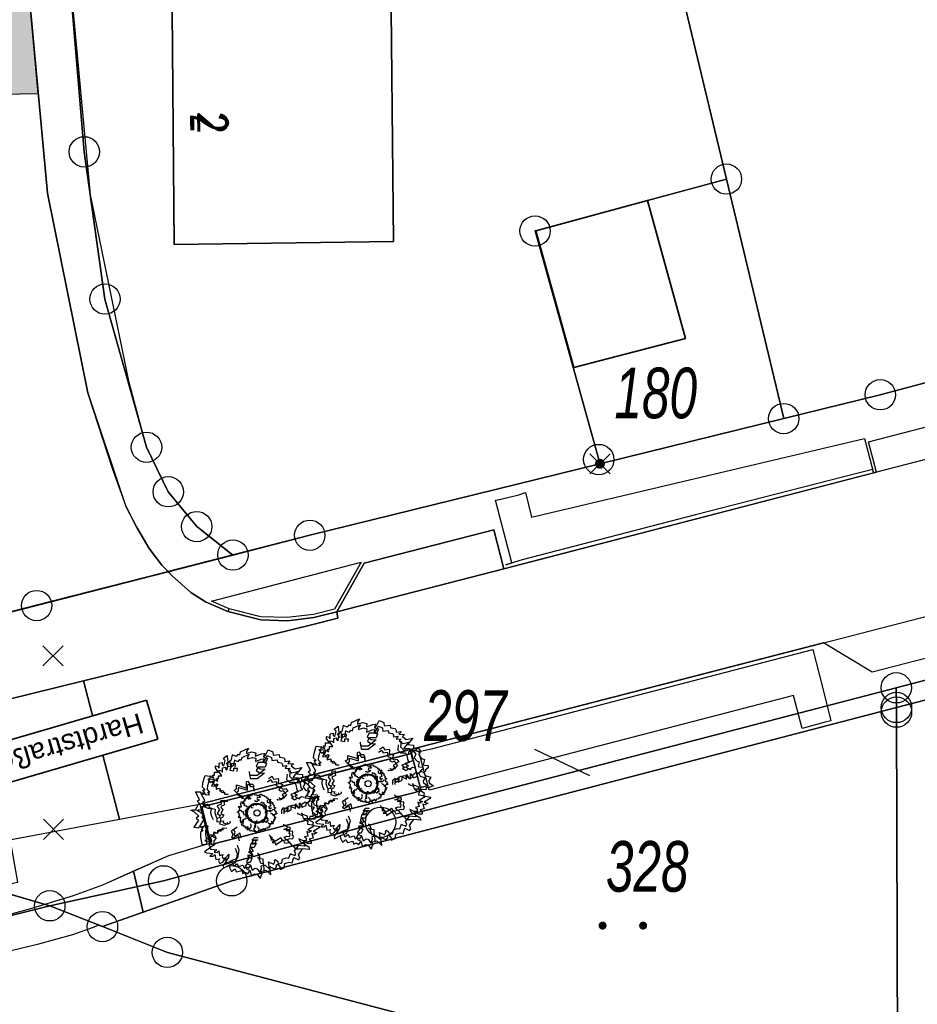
# Model space of a CAD drawing. Header units: metres. Extents: x 339653 to 341672, y 5744753 to 5747397.
# Tile 50 of 256: x 340500 to 340545, y 5745420 to 5745469. Entities that reach past the tile are written whole.
import ezdxf
from ezdxf.enums import TextEntityAlignment as Align

# ---------------------------------------------------------------- set-up
doc = ezdxf.new("R2010")
doc.units = ezdxf.units.M
doc.header["$LTSCALE"] = 0.03
doc.header["$PDMODE"] = 3
doc.header["$PDSIZE"] = 0.5
for name, color, linetype, lineweight in [('B-Baum', 83, 'Continuous', 25), ('B-Gebäude', 15, 'Continuous', 35), ('Flurstücke_Grenzpunkte', 7, 'Continuous', 25), ('Lagebezeichnungen', 7, 'Continuous', 25), ('Netzpunkte', 7, 'Continuous', 25), ('P-Beschriftung', 3, 'Continuous', 35), ('Siedlung', 7, 'Continuous', 25), ('Vegetation', 7, 'Continuous', 25), ('Verkehr', 7, 'Continuous', 25)]:
    doc.layers.add(name, color=color, linetype=linetype, lineweight=lineweight)
for name, color, linetype in [('BAEUME__AKTUELLER_DATENSTAND_', 7, 'Continuous'), ('HAUSNUMMER', 7, 'Continuous'), ('PF-Furteinfärbung', 10, 'Continuous'), ('UMRINGE_FLURSTUECKSABGRENZUNGEN', 7, 'Continuous'), ('UMRINGE_STRASSENTEILFLAECHEN__G', 7, 'Continuous')]:
    doc.layers.add(name, color=color, linetype=linetype)
doc.styles.add('Flurstücksnummer - K 10 700', font='ariali.ttf', dxfattribs={"width": 0.7})
doc.styles.add('HAUSNUMMER', font='simplex.shx')
doc.styles.add('Hausnummern NRW', font='arial.ttf', dxfattribs={"width": 0.595})
doc.styles.add('Text-Standard 66', font='arial.ttf')

# ---------------------------------------------------------------- blocks, each defined once
blk = doc.blocks.new('Gras')
for points in [[(-0.416667, 0.083333, -1), (-0.416667, -0.083333, -1)], [(0.416667, 0.083333, -1), (0.416667, -0.083333, -1)]]:
    blk.add_hatch(color=256).paths.add_polyline_path(points, flags=0)
blk = doc.blocks.new('Grenzpunkt mit Abmarkung (Marke)')
at = {"lineweight": -2}
blk.add_circle((0, 0), 0.499, dxfattribs=at)
blk = doc.blocks.new('Grenzpunkt. Abmarkung nach Quellenlage nicht zu spezifizieren')
at = {"lineweight": -2}
blk.add_hatch(color=256, dxfattribs=at).paths.add_polyline_path([(0, 0.165, -1), (0, -0.165, -1)], flags=0)
blk.add_point((0, 0), dxfattribs=at)
blk = doc.blocks.new('2C00108')
at = {"layer": 'B-Baum'}
for p, q in [((2.223, 3.668), (2.162, 3.605)), ((1.194, 3.495), (1.109, 3.447)), ((0.685, 2.973), (0.565, 3.039)), ((0.263, 2.233), (0.229, 2.208)), ((3.675, 2.318), (3.626, 2.281)), ((0.63, 1.133), (0.611, 1.164)), ((3.282, 0.821), (3.327, 0.882)), ((1.153, 0.361), (1.153, 0.408)), ((1.735, 0.202), (1.756, 0.237)), ((2.181, 0.231), (2.233, 0.246))]:
    blk.add_line(p, q, dxfattribs=at)
for points in [[(1.396, 3.695), (1.456, 3.674), (1.482, 3.768), (1.718, 3.874), (1.657, 3.774), (1.657, 3.718), (1.819, 3.768), (1.933, 3.736), (1.92, 3.637), (2.108, 3.705), (2.196, 3.718), (2.162, 3.605), (2.283, 3.574), (2.236, 3.449), (2.007, 3.449), (1.947, 3.337), (2.061, 3.262), (2.209, 3.249), (1.974, 3.062), (1.772, 3.062), (1.758, 3.074), (1.745, 3.181)], [(2.223, 3.668), (2.297, 3.824), (2.438, 3.768), (2.452, 3.668), (2.627, 3.687), (2.64, 3.605), (2.775, 3.587), (2.802, 3.524), (2.802, 3.48), (2.95, 3.499), (2.889, 3.418), (3.051, 3.405), (2.99, 3.349), (3.103, 3.265)], [(0.685, 2.973), (0.644, 3.073), (0.705, 3.073), (0.705, 3.16), (0.819, 3.16), (0.732, 3.291), (0.732, 3.347), (0.806, 3.329), (0.846, 3.279), (0.846, 3.429), (0.934, 3.447), (0.934, 3.391), (0.981, 3.347), (1.021, 3.51), (0.961, 3.566), (1.082, 3.653), (1.095, 3.529), (1.109, 3.447), (1.082, 3.347), (1.21, 3.322), (1.21, 3.416), (1.324, 3.416), (1.311, 3.31)], [(1.396, 3.695), (1.346, 3.624), (1.233, 3.679), (1.194, 3.495)], [(3.103, 3.265), (3.299, 3.303), (3.143, 3.113), (3.321, 3.094), (3.321, 3.008), (3.287, 2.974), (3.297, 2.931), (3.393, 2.946), (3.45, 3.018), (3.532, 2.917), (3.479, 2.797), (3.56, 2.696), (3.645, 2.663), (3.609, 2.505), (3.647, 2.5), (3.757, 2.485), (3.762, 2.423), (3.676, 2.361), (3.675, 2.318)], [(0.263, 2.233), (0.188, 2.296), (0.263, 2.352), (0.141, 2.577), (0.289, 2.577), (0.276, 2.558), (0.417, 2.539), (0.363, 2.633), (0.431, 2.633), (0.35, 2.714), (0.363, 2.845), (0.431, 3.064), (0.565, 3.039), (0.565, 2.964), (0.505, 2.952), (0.592, 2.852), (0.653, 2.902), (0.693, 2.883), (0.619, 2.758), (0.754, 2.746), (0.754, 2.658), (0.855, 2.683), (0.915, 2.564), (1.026, 2.56)], [(2.312, 2.972), (2.42, 3.041), (2.434, 3.013), (2.465, 2.951), (2.596, 2.975), (2.607, 2.924), (2.601, 2.845), (2.724, 2.795), (2.698, 2.712), (2.674, 2.7), (2.755, 2.657), (2.827, 2.679), (2.884, 2.595), (2.796, 2.544), (2.848, 2.501), (2.759, 2.393), (2.735, 2.381), (2.646, 2.364), (2.626, 2.404)], [(2.952, 3.213), (2.939, 3.045), (3.027, 2.957), (3.192, 2.957), (3.239, 2.87), (3.271, 2.709), (3.318, 2.641), (3.075, 2.549), (3.168, 2.476), (3.094, 2.451), (3.2, 2.382), (3.293, 2.441), (3.365, 2.414)], [(1.505, 2.466), (1.505, 2.416), (1.404, 2.479), (1.451, 2.504), (1.404, 2.516), (1.29, 2.622), (1.364, 2.666), (1.364, 2.785), (1.653, 2.691), (1.653, 2.872), (1.693, 2.891), (1.754, 2.81), (1.842, 2.81), (1.868, 2.754), (1.868, 2.666)], [(0.244, 1.852), (0.114, 1.977), (0, 2.027), (0.054, 2.046), (0.141, 2.046), (0.229, 2.208), (0.35, 2.233), (0.404, 2.177), (0.39, 2.14), (0.505, 2.09), (0.606, 2.077), (0.592, 1.952), (0.619, 1.852), (0.666, 1.759)], [(1.015, 2.321), (0.887, 2.313), (0.892, 2.282), (0.903, 2.214), (0.783, 2.156), (0.805, 2.109), (0.856, 2.048), (0.786, 1.935), (0.856, 1.883), (0.883, 1.888), (0.842, 1.805), (0.771, 1.78), (0.774, 1.68), (0.875, 1.69), (0.859, 1.624), (0.994, 1.59), (1.021, 1.594), (1.103, 1.633), (1.096, 1.676)], [(2.778, 1.919), (2.778, 2.056), (2.852, 2.125), (2.866, 1.987), (2.987, 2.05), (2.987, 2.175), (3.054, 2.187), (3.229, 2.094), (3.229, 2.25), (3.317, 2.118), (3.431, 2.175), (3.431, 2.231), (3.539, 2.318), (3.626, 2.281), (3.673, 2.187), (3.835, 2.137), (3.774, 2.037), (3.788, 1.975), (3.916, 1.887), (3.788, 1.831), (3.7, 1.837), (3.687, 1.762), (3.485, 1.769), (3.471, 1.856), (3.33, 1.906), (3.29, 1.95)], [(0.244, 1.852), (0.165, 1.797), (0.233, 1.734), (0.091, 1.522), (0.239, 1.507), (0.227, 1.527), (0.369, 1.533), (0.307, 1.444), (0.374, 1.438), (0.286, 1.365), (0.287, 1.233), (0.333, 1.009), (0.469, 1.021), (0.476, 1.096), (0.417, 1.114), (0.514, 1.205), (0.569, 1.15), (0.611, 1.164), (0.55, 1.296), (0.685, 1.295), (0.693, 1.383), (0.791, 1.348), (0.863, 1.46), (0.978, 1.454)], [(3.485, 1.769), (3.609, 1.694), (3.636, 1.675), (3.623, 1.582), (3.838, 1.544), (3.798, 1.494), (3.636, 1.394), (3.751, 1.363), (3.663, 1.313), (3.596, 1.338), (3.636, 1.195), (3.522, 1.17), (3.576, 1.126), (3.576, 1.038), (3.475, 1.038), (3.34, 1.107), (3.394, 1.007), (3.509, 0.938), (3.535, 0.864), (3.327, 0.882), (3.226, 0.87), (3.125, 0.87), (3.035, 0.995)], [(1.452, 1.119), (1.411, 1.292), (1.256, 1.199), (1.219, 1.224), (1.258, 1.318), (1.213, 1.393), (1.247, 1.445), (1.322, 1.49)], [(2.366, 1.238), (2.385, 1.207), (2.385, 1.188), (2.459, 1.157), (2.459, 1.107), (2.419, 1.069), (2.52, 1.057), (2.52, 1.001), (2.748, 1.15), (2.796, 1.05), (2.937, 1.075), (2.863, 1.157), (2.95, 1.188), (3.038, 1.175), (3.051, 1.269), (3.024, 1.275), (3.038, 1.394), (2.849, 1.413), (2.964, 1.463), (2.95, 1.531), (2.897, 1.513), (2.849, 1.544), (2.849, 1.581)], [(0.63, 1.133), (0.558, 1.028), (0.541, 0.999), (0.592, 0.92), (0.412, 0.796), (0.47, 0.767), (0.658, 0.744), (0.567, 0.668), (0.668, 0.659), (0.718, 0.71), (0.742, 0.562), (0.856, 0.587), (0.825, 0.525), (0.862, 0.446), (0.953, 0.488), (1.047, 0.606), (1.04, 0.493), (0.965, 0.383), (0.971, 0.304), (1.153, 0.408), (1.25, 0.438), (1.342, 0.48), (1.377, 0.662), (1.391, 0.729), (1.333, 0.888)], [(2.009, 1.137), (1.872, 1.135), (1.805, 1.059), (1.942, 1.048), (1.882, 0.926), (1.757, 0.924), (1.745, 0.856), (1.842, 0.683), (1.686, 0.68), (1.819, 0.595), (1.764, 0.48), (1.708, 0.479), (1.622, 0.37), (1.661, 0.283), (1.756, 0.237), (1.808, 0.077), (1.907, 0.139), (1.97, 0.126), (2.06, 0), (2.114, 0.129), (2.106, 0.216), (2.181, 0.231), (2.171, 0.433), (2.083, 0.445), (2.031, 0.585), (1.987, 0.625)], [(2.233, 0.246), (2.379, 0.11), (2.348, 0.353), (2.508, 0.275), (2.554, 0.348), (2.544, 0.394), (2.575, 0.425), (2.648, 0.362), (2.659, 0.271), (2.781, 0.313), (2.8, 0.442), (2.923, 0.485), (3.013, 0.467), (3.066, 0.621), (3.101, 0.604), (3.202, 0.558), (3.239, 0.608), (3.199, 0.707), (3.282, 0.821)], [(1.153, 0.361), (1.153, 0.327), (1.207, 0.206), (1.31, 0.283), (1.36, 0.201), (1.518, 0.239), (1.545, 0.146), (1.616, 0.185), (1.698, 0.141), (1.735, 0.202)]]:
    blk.add_lwpolyline(points, dxfattribs=at)
blk.add_circle((1.961, 1.94), 0.3, dxfattribs=at)
blk = doc.blocks.new('CIRCLE')
at = {"layer": 'B-Baum'}
blk.add_blockref('2C00108', (-1.978, -1.95), dxfattribs=at)

msp = doc.modelspace()

# ---------------------------------------------------------------- hatches: boundary and pattern name
at = {"layer": 'PF-Furteinfärbung'}
h = msp.add_hatch(color=256, dxfattribs=at)
h.dxf.hatch_style = 1
h.paths.add_polyline_path([(340495.079, 5745464.985), (340501.261, 5745465.104), (340500.764, 5745470.524), (340494.732, 5745470.44)])

# ---------------------------------------------------------------- linework, layer by layer
at = {"layer": 'B-Gebäude'}
for points in [[(340507.83, 5745472.882), (340507.788, 5745477.313), (340518.587, 5745477.427), (340518.782, 5745457.803), (340507.975, 5745457.657), (340507.866, 5745469.191), (340509.226, 5745469.204), (340509.19, 5745472.895)], [(340531.311, 5745459.822), (340533.192, 5745453.019), (340527.691, 5745451.58), (340525.808, 5745458.329)]]:
    msp.add_lwpolyline(points, close=True, dxfattribs=at)
at = {"layer": 'Flurstücke_Grenzpunkte', "color": 83}
msp.add_line((340525.747, 5745432.75), (340528.461, 5745431.455), dxfattribs=at)
for points in [[(340502.014, 5745572.218), (340502.182, 5745554.868), (340502.212, 5745551.254), (340502.512, 5745515.656), (340502.59, 5745506.437), (340502.904, 5745469.699), (340503.534, 5745462.224), (340504.554, 5745454.96), (340506.602, 5745447.648), (340507.677, 5745445.451), (340509.08, 5745443.732), (340510.863, 5745442.33), (340501.183, 5745439.839), (340492.276, 5745437.572), (340492.171, 5745449.461), (340492.117, 5745455.501), (340492.023, 5745465.987), (340491.62, 5745511.315), (340489.419, 5745512.313), (340489.406, 5745514.783), (340489.369, 5745521.875), (340489.099, 5745571.009)], [(340598.796, 5745450.208), (340591.575, 5745448.333), (340590.604, 5745448.082), (340582.522, 5745445.962), (340574.41, 5745443.843), (340566.49, 5745441.766), (340558.419, 5745439.656), (340543.59, 5745435.78), (340518.152, 5745429.148), (340507.446, 5745426.255), (340501.832, 5745425.024), (340474.464, 5745433.064), (340481.559, 5745434.86), (340492.276, 5745437.572), (340501.183, 5745439.839), (340510.863, 5745442.33), (340514.658, 5745443.306), (340528.974, 5745446.832), (340538.037, 5745449.064), (340542.802, 5745450.238), (340575.828, 5745459.044), (340585.329, 5745461.315), (340588.287, 5745462.022), (340599.807, 5745465.008)], [(340602.85, 5745384.304), (340590.335, 5745387.573), (340574.837, 5745391.62), (340570.581, 5745392.732), (340559.374, 5745395.658), (340557.75, 5745396.114), (340544.156, 5745399.93), (340530.744, 5745404.134), (340510.284, 5745410.548), (340493.411, 5745416.364), (340485.53, 5745419.086), (340482.403, 5745420.165), (340501.832, 5745425.024), (340504.431, 5745423.997), (340507.631, 5745422.725), (340543.513, 5745413.278), (340562.592, 5745408.332), (340572.621, 5745405.719), (340576.591, 5745404.696), (340581.879, 5745403.348), (340613.414, 5745395.149)], [(340482.403, 5745420.165), (340501.832, 5745425.024)], [(340501.832, 5745425.024), (340504.431, 5745423.997)], [(340504.431, 5745423.997), (340507.631, 5745422.725)], [(340507.631, 5745422.725), (340543.513, 5745413.278)]]:
    msp.add_lwpolyline(points, dxfattribs=at)
for points in [[(340209.313, 5745529.88), (340170.047, 5745549.697), (340174.408, 5745558.294), (340213.766, 5745538.83), (340254.415, 5745520.352), (340294.565, 5745502.373), (340321.738, 5745490.835), (340336.031, 5745484.767), (340381.412, 5745466.288), (340425.554, 5745450.315), (340474.464, 5745433.064), (340501.832, 5745425.024), (340482.403, 5745420.165), (340449.878, 5745430.781), (340421.852, 5745439.931), (340377.535, 5745456.513), (340346.151, 5745469.138), (340336.381, 5745473.067), (340294.619, 5745490.398), (340290.122, 5745492.264), (340249.88, 5745510.106)], [(340502.904, 5745469.699), (340502.59, 5745506.437), (340523.159, 5745511.283), (340530.743, 5745479.559), (340535.211, 5745460.88), (340531.311, 5745459.822), (340525.808, 5745458.329), (340525.77, 5745458.319), (340528.914, 5745447.043), (340528.974, 5745446.832), (340514.658, 5745443.306), (340510.863, 5745442.33), (340509.08, 5745443.732), (340507.677, 5745445.451), (340506.602, 5745447.648), (340504.554, 5745454.96), (340503.534, 5745462.224)], [(340535.211, 5745460.88), (340530.743, 5745479.559), (340541.36, 5745482.291), (340543.462, 5745482.832), (340537.138, 5745506.42), (340535.86, 5745511.188), (340535.839, 5745511.265), (340562.208, 5745511.229), (340565.265, 5745499.513), (340565.468, 5745498.737), (340570.657, 5745478.85), (340570.915, 5745477.863), (340575.828, 5745459.044), (340542.802, 5745450.238), (340538.037, 5745449.064)], [(340528.974, 5745446.832), (340528.914, 5745447.043), (340525.77, 5745458.319), (340525.808, 5745458.329), (340531.311, 5745459.822), (340535.211, 5745460.88), (340538.037, 5745449.064)], [(340543.6, 5745434.809), (340543.59, 5745435.78), (340558.419, 5745439.656), (340558.66, 5745438.705)], [(340562.592, 5745408.332), (340543.513, 5745413.278), (340543.656, 5745417.725), (340543.601, 5745434.579), (340543.6, 5745434.809), (340558.66, 5745438.705), (340558.675, 5745438.655), (340562.216, 5745424.979), (340562.218, 5745424.876), (340562.287, 5745421.844), (340562.491, 5745412.882)], [(340504.431, 5745423.997), (340501.832, 5745425.024), (340507.446, 5745426.255), (340518.152, 5745429.148), (340543.59, 5745435.78), (340543.6, 5745434.809), (340510.808, 5745426.257)], [(340543.513, 5745413.278), (340507.631, 5745422.725), (340504.431, 5745423.997), (340510.808, 5745426.257), (340543.6, 5745434.809), (340543.601, 5745434.579), (340543.656, 5745417.725)]]:
    msp.add_lwpolyline(points, close=True, dxfattribs=at)
at = {"layer": 'Netzpunkte', "color": 83}
for p in [(340501.991, 5745437.357), (340502.013, 5745428.803)]:
    msp.add_point(p, dxfattribs=at)
at = {"layer": 'PF-Furteinfärbung'}
msp.add_lwpolyline([(340495.079, 5745464.985), (340501.261, 5745465.104), (340500.764, 5745470.524), (340494.732, 5745470.44)], close=True, dxfattribs=at)
at = {"layer": 'Siedlung', "color": 83}
for points in [[(340531.895, 5745511.27), (340535.839, 5745511.265), (340562.208, 5745511.229), (340562.288, 5745511.224), (340565.562, 5745511.22), (340568.557, 5745511.215), (340571.803, 5745511.211), (340572.439, 5745511.208), (340579.873, 5745482.427), (340570.657, 5745478.85), (340570.915, 5745477.863), (340580.127, 5745481.445), (340580.929, 5745478.343), (340581.997, 5745474.209), (340584.763, 5745463.504), (340585.329, 5745461.315), (340575.828, 5745459.044), (340542.802, 5745450.238), (340538.037, 5745449.064), (340535.211, 5745460.88), (340530.743, 5745479.559), (340523.159, 5745511.283), (340526.27, 5745511.278)], [(340531.311, 5745459.822), (340535.211, 5745460.88), (340538.037, 5745449.064), (340528.974, 5745446.832), (340528.914, 5745447.043), (340525.77, 5745458.319), (340525.808, 5745458.329)], [(340510.808, 5745426.257), (340543.6, 5745434.809), (340543.601, 5745434.579), (340543.656, 5745417.725), (340543.513, 5745413.278), (340507.631, 5745422.725), (340504.431, 5745423.997)]]:
    msp.add_lwpolyline(points, close=True, dxfattribs=at)
for points in [[(340530.743, 5745479.559), (340535.211, 5745460.88), (340531.311, 5745459.822), (340525.808, 5745458.329), (340525.77, 5745458.319), (340528.914, 5745447.043), (340528.974, 5745446.832), (340514.658, 5745443.306), (340510.863, 5745442.33), (340509.08, 5745443.732), (340507.677, 5745445.451), (340506.602, 5745447.648), (340504.554, 5745454.96), (340503.534, 5745462.224), (340502.904, 5745469.699)], [(340606.44, 5745419.032), (340597.767, 5745418.847), (340589.374, 5745418.672), (340587.041, 5745418.623), (340580.961, 5745418.496), (340581.879, 5745403.348), (340576.591, 5745404.696), (340572.621, 5745405.719), (340562.592, 5745408.332), (340543.513, 5745413.278), (340543.656, 5745417.725), (340543.601, 5745434.579), (340543.6, 5745434.809), (340558.66, 5745438.705), (340566.74, 5745440.795), (340574.669, 5745442.842), (340582.78, 5745444.941), (340590.861, 5745447.031), (340599.053, 5745449.157)]]:
    msp.add_lwpolyline(points, dxfattribs=at)
at = {"layer": 'UMRINGE_FLURSTUECKSABGRENZUNGEN', "color": 83}
for points in [[(340489.039, 5745569.162, 0), (340489.386, 5745515.913, 0), (340489.41, 5745512.263, 0), (340491.62, 5745511.315, 0), (340492.023, 5745465.987, 0), (340492.117, 5745455.501, 0), (340492.171, 5745449.461, 0), (340492.193, 5745446.972, 0), (340492.242, 5745441.444, 0), (340492.276, 5745437.572, 0), (340501.179, 5745439.851, 0), (340510.863, 5745442.33, 0), (340509.08, 5745443.732, 0), (340507.677, 5745445.451, 0), (340506.602, 5745447.648, 0), (340504.554, 5745454.96, 0), (340503.534, 5745462.224, 0), (340502.904, 5745469.699, 0), (340502.59, 5745506.437, 0), (340502.512, 5745515.656, 0), (340502.212, 5745551.254, 0), (340502.152, 5745554.867, 0), (340502.014, 5745572.218, 0)], [(340489.039, 5745569.162, 0), (340489.386, 5745515.913, 0), (340489.41, 5745512.263, 0), (340491.62, 5745511.315, 0), (340492.023, 5745465.987, 0), (340492.117, 5745455.501, 0), (340492.171, 5745449.461, 0), (340492.193, 5745446.972, 0), (340492.242, 5745441.444, 0), (340492.276, 5745437.572, 0), (340501.179, 5745439.851, 0), (340510.863, 5745442.33, 0), (340509.08, 5745443.732, 0), (340507.677, 5745445.451, 0), (340506.602, 5745447.648, 0), (340504.554, 5745454.96, 0), (340503.534, 5745462.224, 0), (340502.904, 5745469.699, 0), (340502.59, 5745506.437, 0), (340502.512, 5745515.656, 0), (340502.212, 5745551.254, 0), (340502.152, 5745554.867, 0), (340502.014, 5745572.218, 0)], [(340491.62, 5745511.315, 0), (340492.023, 5745465.987, 0), (340492.117, 5745455.501, 0), (340492.171, 5745449.461, 0), (340492.193, 5745446.972, 0), (340492.242, 5745441.444, 0), (340492.276, 5745437.572, 0), (340495.922, 5745438.505, 0), (340501.179, 5745439.851, 0), (340507.986, 5745441.593, 0), (340510.863, 5745442.33, 0), (340509.08, 5745443.732, 0), (340507.677, 5745445.451, 0), (340506.602, 5745447.648, 0), (340504.554, 5745454.96, 0), (340503.534, 5745462.224, 0), (340502.904, 5745469.699, 0)], [(340502.904, 5745469.699, 0), (340503.534, 5745462.224, 0), (340504.554, 5745454.96, 0), (340506.602, 5745447.648, 0), (340507.677, 5745445.451, 0), (340509.08, 5745443.732, 0), (340510.863, 5745442.33, 0), (340514.658, 5745443.306, 0), (340528.974, 5745446.832, 0), (340528.914, 5745447.043, 0), (340525.77, 5745458.319, 0), (340535.211, 5745460.88, 0), (340530.743, 5745479.559, 0), (340523.159, 5745511.283, 0), (340502.59, 5745506.437, 0), (340502.904, 5745469.699, 0)], [(340585.329, 5745461.315, 0), (340575.828, 5745459.044, 0), (340542.802, 5745450.238, 0), (340538.037, 5745449.064, 0), (340528.974, 5745446.832, 0), (340514.658, 5745443.306, 0), (340510.863, 5745442.33, 0), (340501.179, 5745439.851, 0), (340492.276, 5745437.572, 0), (340481.566, 5745434.83, 0), (340474.476, 5745433.016, 0), (340501.832, 5745425.024, 0), (340507.446, 5745426.255, 0), (340518.152, 5745429.148, 0), (340543.59, 5745435.78, 0), (340558.419, 5745439.656, 0), (340566.49, 5745441.766, 0), (340574.412, 5745443.837, 0), (340582.521, 5745445.957, 0), (340590.601, 5745448.07, 0), (340591.574, 5745448.323, 0), (340598.838, 5745450.21, 0)], [(340449.878, 5745430.781, 0), (340455.789, 5745428.852, 0), (340482.403, 5745420.165, 0), (340501.832, 5745425.024, 0), (340474.476, 5745433.016, 0), (340456.793, 5745439.261, 0), (340425.52, 5745450.307, 0)], [(340504.431, 5745423.997, 0), (340510.808, 5745426.257, 0), (340543.6, 5745434.809, 0), (340543.59, 5745435.78, 0), (340518.152, 5745429.148, 0), (340507.446, 5745426.255, 0), (340501.832, 5745425.024, 0), (340504.431, 5745423.997, 0)], [(340507.631, 5745422.725, 0), (340543.513, 5745413.278, 0), (340543.656, 5745417.725, 0), (340543.601, 5745434.579, 0), (340543.6, 5745434.809, 0), (340510.808, 5745426.257, 0), (340504.431, 5745423.997, 0), (340507.631, 5745422.725, 0)], [(340613.463, 5745395.173, 0), (340581.979, 5745403.304, 0), (340576.591, 5745404.696, 0), (340572.621, 5745405.719, 0), (340562.592, 5745408.332, 0), (340543.513, 5745413.278, 0), (340507.631, 5745422.725, 0), (340504.431, 5745423.997, 0), (340501.832, 5745425.024, 0), (340482.403, 5745420.165, 0), (340485.53, 5745419.086, 0), (340493.411, 5745416.364, 0)]]:
    msp.add_polyline3d(points, dxfattribs=at)
at = {"layer": 'UMRINGE_STRASSENTEILFLAECHEN__G', "color": 83}
for points in [[(340507.674, 5745441.513, 0), (340510.863, 5745442.33, 0), (340510.272, 5745442.795, 0), (340509.08, 5745443.732, 0), (340507.677, 5745445.451, 0), (340506.602, 5745447.648, 0), (340505.74, 5745450.843, 0), (340503.84, 5745460.098, 0), (340502.894, 5745470.365, 0), (340501.6, 5745470.538, 0), (340500.764, 5745470.524, 0), (340501.712, 5745460.186, 0), (340503.707, 5745450.326, 0), (340505.588, 5745444.727, 0), (340506.101, 5745443.721, 0), (340506.73, 5745442.657, 0), (340507.365, 5745441.838, 0), (340507.674, 5745441.513, 0)], [(340508.793, 5745440.48, 0), (340507.872, 5745441.304, 0), (340507.365, 5745441.838, 0), (340506.73, 5745442.657, 0), (340506.101, 5745443.721, 0), (340505.592, 5745444.718, 0), (340504.941, 5745446.548, 0), (340503.707, 5745450.326, 0), (340501.712, 5745460.186, 0), (340500.764, 5745470.524, 0)], [(340494.732, 5745470.44, 0), (340495.102, 5745464.631, 0), (340495.306, 5745459.639, 0), (340496.064, 5745450.641, 0), (340495.942, 5745447.683, 0), (340495.957, 5745443.68, 0), (340495.687, 5745438.577, 0), (340494.789, 5745435.769, 0), (340493.868, 5745434.508, 0), (340492.868, 5745434.769, 0), (340493.797, 5745434.492, 0), (340493.481, 5745434.113, 0), (340492.552, 5745433.431, 0), (340493.412, 5745433.642, 0), (340503.495, 5745436.123, 0), (340514.676, 5745438.875, 0), (340516.045, 5745439.217, 0), (340515.986, 5745439.528, 0), (340514.86, 5745439.256, 0), (340513.551, 5745439.092, 0), (340512.237, 5745439.132, 0), (340510.617, 5745439.546, 0), (340509.508, 5745440.026, 0), (340508.793, 5745440.48, 0)], [(340602.153, 5745461.857, 0), (340594.33, 5745459.82, 0), (340579.216, 5745455.893, 0), (340571.775, 5745453.987, 0), (340564.973, 5745452.229, 0), (340556.626, 5745450.03, 0), (340542.611, 5745446.421, 0), (340524.232, 5745441.648, 0), (340515.986, 5745439.528, 0), (340516.045, 5745439.217, 0), (340514.676, 5745438.875, 0), (340503.495, 5745436.123, 0), (340505.268, 5745429.297, 0), (340509.214, 5745430.033, 0), (340519.621, 5745432.732, 0), (340548.923, 5745440.295, 0), (340576.639, 5745447.489, 0), (340576.682, 5745447.501, 0), (340576.682, 5745447.5, 0), (340584.513, 5745449.512, 0), (340598.05, 5745452.992, 0)], [(340556.25, 5745453.824, 0), (340542.802, 5745450.238, 0), (340538.037, 5745449.064, 0), (340528.974, 5745446.832, 0), (340514.658, 5745443.306, 0), (340507.674, 5745441.513, 0), (340507.872, 5745441.304, 0), (340508.793, 5745440.48, 0), (340509.508, 5745440.026, 0), (340510.617, 5745439.546, 0), (340510.678, 5745439.675, 0), (340509.814, 5745440.058, 0), (340517.187, 5745441.978, 0), (340515.88, 5745439.655, 0), (340514.841, 5745439.405, 0), (340513.544, 5745439.242, 0), (340512.242, 5745439.282, 0), (340510.678, 5745439.675, 0), (340510.617, 5745439.546, 0), (340512.237, 5745439.132, 0), (340513.551, 5745439.092, 0), (340514.86, 5745439.256, 0), (340515.986, 5745439.528, 0), (340517.344, 5745441.935, 0), (340523.731, 5745443.568, 0), (340524.232, 5745441.648, 0), (340542.475, 5745446.386, 0), (340542.433, 5745446.55, 0), (340541.646, 5745446.359, 0), (340533.692, 5745444.31, 0), (340525.141, 5745442.093, 0), (340524.331, 5745441.854, 0), (340524.631, 5745441.942, 0), (340524.137, 5745443.841, 0), (340523.826, 5745445.036, 0), (340524.086, 5745445.091, 0), (340524.976, 5745445.308, 0), (340525.298, 5745445.409, 0), (340525.595, 5745444.191, 0), (340542.021, 5745448.075, 0), (340542.475, 5745446.386, 0), (340542.611, 5745446.421, 0), (340542.221, 5745447.916, 0), (340554.702, 5745451.158, 0)], [(340524.232, 5745441.648, 0), (340523.731, 5745443.568, 0), (340517.344, 5745441.935, 0), (340515.986, 5745439.528, 0), (340524.232, 5745441.648, 0)], [(340513.544, 5745439.242, 0), (340512.242, 5745439.282, 0), (340512.025, 5745439.336, 0), (340510.678, 5745439.675, 0), (340509.814, 5745440.058, 0), (340511.903, 5745440.602, 0), (340513.862, 5745441.112, 0), (340516.434, 5745441.782, 0), (340517.187, 5745441.978, 0), (340516.121, 5745440.083, 0), (340515.88, 5745439.655, 0), (340514.841, 5745439.405, 0), (340513.544, 5745439.242, 0)], [(340547.315, 5745437.816, 0), (340542.399, 5745436.55, 0), (340540.002, 5745437.994, 0), (340519.621, 5745432.732, 0), (340520.031, 5745432.633, 0), (340520.656, 5745432.777, 0), (340539.47, 5745437.675, 0), (340539.962, 5745435.745, 0), (340540.369, 5745434.151, 0), (340540.082, 5745434.077, 0), (340538.94, 5745433.776, 0), (340538.52, 5745435.398, 0), (340520.542, 5745430.729, 0), (340520.031, 5745432.633, 0), (340519.621, 5745432.732, 0), (340519.668, 5745432.545, 0), (340520.16, 5745430.701, 0), (340509.797, 5745428.049, 0), (340509.779, 5745428.12, 0), (340509.335, 5745429.9, 0), (340519.668, 5745432.545, 0), (340519.621, 5745432.732, 0), (340509.295, 5745430.054, 0), (340509.231, 5745430.037, 0), (340509.712, 5745428.1, 0), (340507.685, 5745427.495, 0), (340507.682, 5745427.494, 0), (340505.957, 5745426.727, 0), (340506.44, 5745424.709, 0), (340510.808, 5745426.257, 0)], [(340503.495, 5745436.123, 0), (340493.412, 5745433.642, 0), (340492.552, 5745433.431, 0), (340477.526, 5745429.635, 0), (340475.817, 5745429.06, 0), (340466.321, 5745427.912, 0), (340460.062, 5745426.458, 0), (340473.951, 5745421.564, 0), (340482.439, 5745423.818, 0), (340487.244, 5745425.062, 0), (340498.021, 5745427.798, 0), (340497.983, 5745427.937, 0), (340505.268, 5745429.297, 0), (340503.495, 5745436.123, 0)], [(340510.808, 5745426.257, 0), (340521.058, 5745428.93, 0), (340540.422, 5745433.98, 0), (340543.6, 5745434.809, 0), (340547.89, 5745435.919, 0)], [(340509.335, 5745429.9, 0), (340509.779, 5745428.12, 0), (340509.797, 5745428.049, 0), (340520.16, 5745430.701, 0), (340519.668, 5745432.545, 0), (340516.409, 5745431.713, 0), (340509.335, 5745429.9, 0)], [(340498.021, 5745427.798, 0), (340497.983, 5745427.937, 0), (340509.214, 5745430.033, 0), (340509.231, 5745430.037, 0), (340509.712, 5745428.102, 0), (340507.683, 5745427.494, 0), (340504.429, 5745426.047, 0), (340502.982, 5745425.51, 0), (340500.77, 5745424.843, 0), (340499.163, 5745424.409, 0), (340498.756, 5745425.893, 0), (340500.256, 5745426.193, 0), (340499.907, 5745428.152, 0), (340498.991, 5745427.967, 0), (340498.021, 5745427.798, 0)], [(340505.957, 5745426.727, 0), (340504.429, 5745426.047, 0), (340502.982, 5745425.51, 0), (340500.77, 5745424.843, 0), (340493.155, 5745422.787, 0), (340496.013, 5745421.88, 0), (340501.283, 5745423.14, 0), (340502.969, 5745423.601, 0), (340503.931, 5745423.96, 0), (340504.237, 5745424.07, 0), (340504.431, 5745423.997, 0), (340506.44, 5745424.709, 0), (340505.957, 5745426.727, 0)]]:
    msp.add_polyline3d(points, dxfattribs=at)
at = {"layer": 'Vegetation', "color": 83}
msp.add_lwpolyline([(340602.85, 5745384.304), (340590.335, 5745387.573), (340574.837, 5745391.62), (340570.581, 5745392.732), (340559.374, 5745395.658), (340557.75, 5745396.114), (340544.156, 5745399.93), (340530.744, 5745404.134), (340510.284, 5745410.548), (340493.411, 5745416.364), (340485.53, 5745419.086), (340482.403, 5745420.165), (340501.832, 5745425.024), (340504.431, 5745423.997), (340507.631, 5745422.725), (340543.513, 5745413.278), (340562.592, 5745408.332), (340572.621, 5745405.719), (340576.591, 5745404.696), (340581.879, 5745403.348), (340613.414, 5745395.149)], dxfattribs=at)
at = {"layer": 'Verkehr', "color": 83}
for points in [[(340502.014, 5745572.218), (340502.182, 5745554.868), (340502.212, 5745551.254), (340502.512, 5745515.656), (340502.59, 5745506.437), (340502.904, 5745469.699), (340503.534, 5745462.224), (340504.554, 5745454.96), (340506.602, 5745447.648), (340507.677, 5745445.451), (340509.08, 5745443.732), (340510.863, 5745442.33), (340501.183, 5745439.839), (340492.276, 5745437.572), (340492.171, 5745449.461), (340492.117, 5745455.501), (340492.023, 5745465.987), (340491.62, 5745511.315), (340489.419, 5745512.313), (340489.406, 5745514.783), (340489.369, 5745521.875), (340489.099, 5745571.009)], [(340558.419, 5745439.656), (340543.59, 5745435.78), (340518.152, 5745429.148), (340507.446, 5745426.255), (340501.832, 5745425.024), (340482.403, 5745420.165), (340449.878, 5745430.781), (340474.464, 5745433.064), (340481.559, 5745434.86), (340492.276, 5745437.572), (340501.183, 5745439.839), (340510.863, 5745442.33), (340514.658, 5745443.306), (340528.974, 5745446.832), (340538.037, 5745449.064), (340542.802, 5745450.238), (340575.828, 5745459.044)], [(340599.053, 5745449.157), (340590.861, 5745447.031), (340582.78, 5745444.941), (340574.669, 5745442.842), (340566.74, 5745440.795), (340558.66, 5745438.705), (340543.6, 5745434.809), (340510.808, 5745426.257), (340504.431, 5745423.997), (340501.832, 5745425.024), (340507.446, 5745426.255), (340518.152, 5745429.148), (340543.59, 5745435.78), (340558.419, 5745439.656), (340566.49, 5745441.766), (340574.41, 5745443.843), (340582.522, 5745445.962), (340590.604, 5745448.082), (340591.575, 5745448.333), (340598.796, 5745450.208)]]:
    msp.add_lwpolyline(points, dxfattribs=at)

# ---------------------------------------------------------------- block references
at = {"layer": 'BAEUME__AKTUELLER_DATENSTAND_', "color": 83}
for p, xscale, yscale, zscale in [((340517.545, 5745431.055), 1.659088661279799, 1.659088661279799, 1.659088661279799), ((340517.545, 5745431.055), 1.508262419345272, 1.508262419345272, 1.508262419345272), ((340512.067, 5745429.607), 1.659088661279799, 1.659088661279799, 1.659088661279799), ((340512.067, 5745429.607), 1.508262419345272, 1.508262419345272, 1.508262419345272), ((340517.545, 5745431.055), 0.5027541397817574, 0.5027541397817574, 0.5027541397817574), ((340512.067, 5745429.607), 0.5027541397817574, 0.5027541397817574, 0.5027541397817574)]:
    msp.add_blockref('CIRCLE', p, dxfattribs=dict(at, xscale=xscale, yscale=yscale, zscale=zscale))
at = {"layer": 'Flurstücke_Grenzpunkte', "color": 83, "xscale": 1.5, "yscale": 1.5, "zscale": 1.5}
for name, p in [('Grenzpunkt mit Abmarkung (Marke)', (340503.534, 5745462.224)), ('Grenzpunkt mit Abmarkung (Marke)', (340535.211, 5745460.88)), ('Grenzpunkt mit Abmarkung (Marke)', (340525.77, 5745458.319)), ('Grenzpunkt mit Abmarkung (Marke)', (340504.554, 5745454.96)), ('Grenzpunkt mit Abmarkung (Marke)', (340542.802, 5745450.238)), ('Grenzpunkt mit Abmarkung (Marke)', (340538.037, 5745449.064)), ('Grenzpunkt mit Abmarkung (Marke)', (340506.602, 5745447.648)), ('Grenzpunkt mit Abmarkung (Marke)', (340528.914, 5745447.043)), ('Grenzpunkt. Abmarkung nach Quellenlage nicht zu spezifizieren', (340528.974, 5745446.832)), ('Grenzpunkt mit Abmarkung (Marke)', (340507.677, 5745445.451)), ('Grenzpunkt mit Abmarkung (Marke)', (340509.08, 5745443.732)), ('Grenzpunkt mit Abmarkung (Marke)', (340514.658, 5745443.306)), ('Grenzpunkt mit Abmarkung (Marke)', (340510.863, 5745442.33)), ('Grenzpunkt mit Abmarkung (Marke)', (340501.183, 5745439.839)), ('Grenzpunkt mit Abmarkung (Marke)', (340543.59, 5745435.78)), ('Grenzpunkt mit Abmarkung (Marke)', (340543.6, 5745434.809)), ('Grenzpunkt mit Abmarkung (Marke)', (340543.601, 5745434.579)), ('Grenzpunkt mit Abmarkung (Marke)', (340518.152, 5745429.148)), ('Grenzpunkt mit Abmarkung (Marke)', (340507.446, 5745426.255)), ('Grenzpunkt mit Abmarkung (Marke)', (340510.808, 5745426.257)), ('Grenzpunkt mit Abmarkung (Marke)', (340501.832, 5745425.024)), ('Grenzpunkt mit Abmarkung (Marke)', (340504.431, 5745423.997)), ('Grenzpunkt mit Abmarkung (Marke)', (340507.631, 5745422.725))]:
    msp.add_blockref(name, p, dxfattribs=at)
at = {"layer": 'Siedlung', "color": 83, "xscale": 2.4, "yscale": 2.4, "zscale": 2.4}
msp.add_blockref('Gras', (340530.102, 5745424.047), dxfattribs=at)

# ---------------------------------------------------------------- texts
at = {"layer": 'Flurstücke_Grenzpunkte', "color": 83, "char_height": 2.5, "attachment_point": 8, "line_spacing_factor": 0.69, "style": 'Flurstücksnummer - K 10 700'}
for s, insert in [('180', (340531.724, 5745449.041)), ('297', (340522.337, 5745433.127)), ('328', (340531.305, 5745425.684))]:
    msp.add_mtext(s, dxfattribs=dict(at, insert=insert))
at = {"layer": 'HAUSNUMMER', "color": 83, "style": 'HAUSNUMMER'}
msp.add_text('2', height=1.4, rotation=271, dxfattribs=at).set_placement((340508.755, 5745463.644), align=Align.BOTTOM_CENTER)
at = {"layer": 'Lagebezeichnungen', "color": 83, "insert": (340508.755, 5745463.644), "char_height": 1.9, "attachment_point": 8, "rotation": 270.549, "line_spacing_factor": 0.69, "style": 'Hausnummern NRW'}
msp.add_mtext('2', dxfattribs=at)

# ---------------------------------------------------------------- next in the draw order: texts
at = {"layer": 'P-Beschriftung', "insert": (340506.542, 5745433.589, 0.102), "char_height": 1, "attachment_point": 1, "rotation": 196.2868, "style": 'Text-Standard 66', "bg_fill": 19, "box_fill_scale": 1.5, "bg_fill_color": 256, "bg_fill_transparency": 0}
msp.add_mtext_dynamic_manual_height_columns('Hardtstraße', width=7.5874, gutter_width=2.5, heights=[0], dxfattribs=at)

doc.saveas('drawing.dxf')
